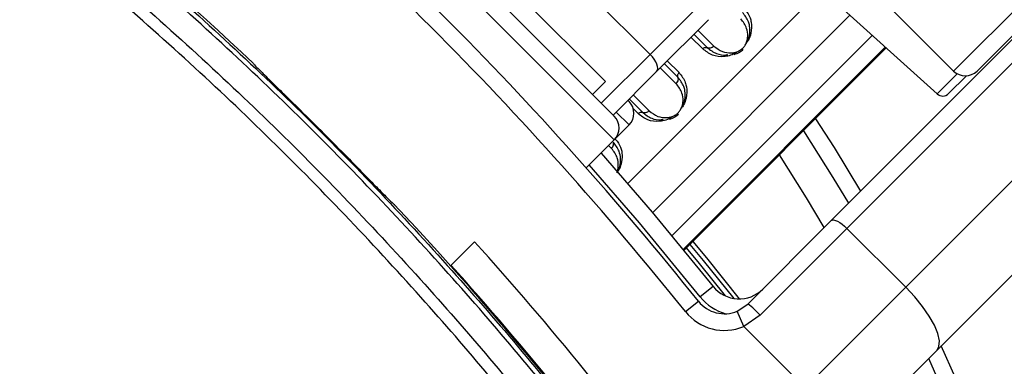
# Model space of a CAD drawing. Header units: millimetres. Extents: x 38476 to 443956, y 24059 to 406945.
# Tile 33 of 75: x 92548 to 95507, y 244996 to 246036. Entities that reach past the tile are written whole.
import ezdxf

# ---------------------------------------------------------------- set-up
doc = ezdxf.new("R2010")
doc.units = ezdxf.units.MM
doc.layers.add('COMPONENT_GEOMETRY', color=7, linetype='Continuous')
doc.styles.add('SLDTEXTSTYLE1', font='TXT', dxfattribs={"width": 0.75})
doc.dimstyles.new('SLDDIMSTYLE0', dxfattribs={"dimtxt": 2500, "dimasz": 165.1, "dimexe": 0, "dimexo": 0.0625, "dimgap": 625, "dimtad": 0, "dimtih": 1, "dimtoh": 1, "dimdec": 0, "dimlfac": 0.02, "dimrnd": 1e-09, "dimzin": 12, "dimdsep": 46, "dimtxsty": 'SLDTEXTSTYLE1', "dimsah": 1, "dimcen": 0.09, "dimadec": 0, "dimazin": 3, "dimtfac": 1, "dimtdec": 0, "dimtofl": 0, "dimtmove": 0, "dimatfit": 3, "dimfxl": 1, "dimfrac": 2, "dimtolj": 1, "dimtzin": 12, "dimarcsym": 0})

# ---------------------------------------------------------------- blocks, each defined once
blk = doc.blocks.new('_D_2')
at = {"layer": 'COMPONENT_GEOMETRY', "color": 7, "ltscale": 50}
for p, q in [((240160.5, 319828.1), (240160.5, 204975.3)), ((68024.7, 220333.8), (68024.7, 204975.3)), ((68024.7, 205134.1), (150398.2, 205134.1)), ((240160.5, 205134.1), (157787, 205134.1))]:
    blk.add_line(p, q, dxfattribs=at)
for points in [[(68024.7, 205134.1), (68189.8, 205108.7), (68189.8, 205159.5)], [(240160.5, 205134.1), (239995.4, 205159.5), (239995.4, 205108.7)]]:
    blk.add_solid(points, dxfattribs=at)
at = {"layer": 'COMPONENT_GEOMETRY', "color": 7, "ltscale": 50, "insert": (150398.2, 206372.4), "char_height": 2500, "attachment_point": 1, "style": 'SLDTEXTSTYLE1'}
blk.add_mtext('3443', dxfattribs=at)

msp = doc.modelspace()

# ---------------------------------------------------------------- linework, layer by layer
at = {"color": 8, "linetype": 'Continuous', "lineweight": 25, "ltscale": 50}
for p, q in [((95354.3, 245882.08), (96576.2, 247103.98)), ((94334.5, 245675.45), (93443.55, 246566.41)), ((94375.35, 245543.91), (94957.61, 246126.16)), ((94271.19, 246103.17), (94442.46, 245931.91)), ((94449.91, 245456.73), (95042.71, 246049.53)), ((94586.12, 246004.85), (94634.01, 245956.96)), ((94508.12, 245387.28), (95109.89, 245989.05)), ((94600.55, 245948.58), (94565.2, 245983.94)), ((95149.14, 245953.71), (94541.88, 245346.45)), ((94544.17, 245343.66), (95151.81, 245951.3)), ((94295.61, 245785.06), (94442.46, 245931.91)), ((94520.87, 245843.82), (94472.98, 245891.71)), ((94493.9, 245912.63), (94529.25, 245877.28)), ((95365.44, 245873.69), (95305.06, 245813.31)), ((94391.66, 245810.4), (94439.55, 245762.51)), ((94406.1, 245754.13), (94392.11, 245768.11)), ((94379.11, 245720.06), (94340.22, 245758.95)), ((94326.42, 245649.37), (94317.42, 245658.37))]:
    msp.add_line(p, q, dxfattribs=at)
at = {"color": 7, "linetype": 'Continuous', "lineweight": 25, "ltscale": 50}
for p, q in [((96603.27, 247060.34), (95425.01, 245882.08)), ((94986.51, 245432.97), (96485.86, 246932.33)), ((96533.31, 246909.07), (95033.96, 245409.71)), ((95210.73, 245232.93), (96710.09, 246732.29)), ((94334.5, 245746.16), (93514.26, 246566.41)), ((93618.55, 246539.89), (94307.98, 245850.46)), ((96803.14, 246542.5), (95303.79, 245043.14)), ((94793.24, 246443.14), (95354.3, 245882.08)), ((94839.78, 246232.25), (95305.06, 245813.31)), ((94442.46, 245931.91), (94617.34, 246106.79)), ((94617.34, 246036.08), (94461.89, 245880.63)), ((94573.91, 245992.65), (94614.49, 245952.07)), ((94544.18, 245343.65), (95151.82, 245951.29)), ((94525.76, 245863.34), (94485.18, 245903.92)), ((94461.89, 245880.63), (94330.96, 245749.7)), ((95339.46, 245814.21), (95392.79, 245867.54)), ((94269.09, 245811.57), (94307.98, 245850.46)), ((94379.46, 245798.2), (94420.04, 245757.62)), ((94375.57, 245794.31), (94379.08, 245790.8)), ((94334.5, 245675.45), (94379.11, 245720.06)), ((94250.38, 245591.33), (94334.5, 245675.45)), ((94736.1, 245182.56), (94986.51, 245432.97)), ((95033.96, 245409.71), (94773.11, 245148.87)), ((95033.96, 245409.71), (95210.73, 245232.93)), ((93915.1, 245369.19), (93842.96, 245297.06)), ((93861.04, 245279.77), (93859.65, 245278.38)), ((93861.85, 245275.91), (93861.96, 245278.75)), ((94631.89, 245235.44), (94592.84, 245204.21)), ((94908.43, 244930.63), (95210.73, 245232.93)), ((94548.23, 245159.6), (94587.28, 245190.83)), ((94704.4, 245161.2), (94736.1, 245182.56)), ((94723.9, 245115.16), (94704.4, 245161.2)), ((94773.11, 245148.87), (94723.9, 245115.16)), ((94723.9, 245115.16), (94908.43, 244930.63)), ((95303.79, 245043.14), (95049.85, 244789.21))]:
    msp.add_line(p, q, dxfattribs=at)
at = {"color": 7, "linetype": 'Continuous', "lineweight": 25, "ltscale": 50, "flags": 128}
for points in [[(94461.89, 245880.63), (94464.32, 245884.41), (94465.29, 245889.41), (94464.78, 245895.43), (94462.8, 245902.24), (94459.42, 245909.58), (94454.78, 245917.16), (94449.05, 245924.7), (94442.46, 245931.91)], [(94666.88, 245925.56), (94667.59, 245927.26), (94668.48, 245928.71), (94669.53, 245929.86), (94670.71, 245930.66), (94671.98, 245931.1), (94673.3, 245931.17), (94674.63, 245930.86), (94675.94, 245930.17)], [(94939.27, 245738.73), (94994.98, 245652.44), (95074.94, 245521.4)], [(94472.43, 245731.1), (94473.13, 245732.81), (94474.03, 245734.26), (94475.08, 245735.4), (94476.25, 245736.21), (94477.52, 245736.65), (94478.85, 245736.71), (94480.18, 245736.4), (94481.49, 245735.72)], [(94903.17, 245702.63), (94991.79, 245562.8), (95038.41, 245484.88)], [(94294.89, 245635.85), (94448.66, 245458.2), (94631.89, 245235.44)], [(94965.28, 245411.75), (94912.2, 245501.23), (94830.93, 245630.4)], [(94986.51, 245432.97), (94989.55, 245434.65), (94993.83, 245434.91), (94999.19, 245433.73), (95005.42, 245431.17), (95012.28, 245427.31), (95019.51, 245422.32), (95026.83, 245416.38), (95033.96, 245409.71)], [(94570.95, 245370.41), (94611.4, 245321.06), (94710.25, 245197.88)], [(95303.79, 245043.14), (95310.51, 245055.3), (95311.53, 245072.42), (95306.82, 245093.85), (95296.57, 245118.77), (95281.15, 245146.21), (95261.17, 245175.13), (95237.39, 245204.41), (95210.73, 245232.93)]]:
    msp.add_lwpolyline(points, dxfattribs=at)
at = {"color": 8, "linetype": 'Continuous', "lineweight": 25, "ltscale": 50, "flags": 128}
for points in [[(94592.84, 245204.21), (94410.49, 245425.91), (94259.47, 245600.42)], [(94562.22, 245361.69), (94601.88, 245313.3), (94693.5, 245199.25)], [(94668.93, 245206.7), (94590.55, 245304.07), (94551.84, 245351.31)]]:
    msp.add_lwpolyline(points, dxfattribs=at)
at = {"color": 7, "linetype": 'Continuous', "lineweight": 25, "ltscale": 2500}
for centre, radius, start, end in [((90724.72, 242956.63), 5050, 90, 24.57323), ((90724.72, 242956.63), 5000, 65.6403, 24.3597), ((90724.72, 242956.63), 4900, 66.0814, 23.9186), ((86393.69, 238625.6), 10000, 46.719131, 55.490831), ((86464.4, 238696.31), 10400, 38.643507, 51.356493), ((86464.4, 238696.31), 10350, 38.643507, 51.356493), ((90724.72, 242956.63), 3750, 91.69334, 358.30666), ((90724.72, 242956.63), 3745.57, 91.6649, 358.3351), ((90724.72, 242956.63), 3695.6, 92.38945, 357.61055), ((95389.66, 245917.44), 50, 225, 315), ((95321.79, 245831.89), 25, 228, 315), ((94343.75, 245755.42), 50, 315, 45), ((86393.69, 238625.6), 9996.51, 44.426833, 45.573167), ((94299.14, 245710.81), 50, 315, 45), ((86393.69, 238625.6), 10000, 34.509169, 43.280869), ((86417.88, 238601.5), 10100, 36.296444, 42.072365), ((86417.88, 238601.5), 10000, 36.296444, 42.043063), ((94710, 245297.88), 100, 218.64351, 315), ((94665.39, 245253.27), 100, 218.64351, 292.95834), ((94574.63, 244968.02), 268.52, 42.33767, 53.03389), ((86393.69, 238625.6), 10000, 34.509169, 40.852588), ((94665.39, 245253.27), 150, 218.64351, 292.95834)]:
    msp.add_arc(centre, radius, start, end, dxfattribs=at)
at = {"color": 8, "linetype": 'Continuous', "lineweight": 25, "ltscale": 2500}
msp.add_arc((94710, 245297.88), 150, 218.64351, 254.4516, dxfattribs=at)
at = {"color": 7, "linetype": 'Continuous', "lineweight": 25, "ltscale": 50}
for points, knots in [([(94616.95, 244279.41), (94492.55, 244453.39), (94243.23, 244802.08), (93820.42, 245301.57), (93360.02, 245782.28), (92858.55, 246237.47), (92416.92, 246589.34), (92139.63, 246784.14), (92047.5, 246848.86)], [0, 0, 0, 0, 0.1755604, 0.3518528, 0.5368031, 0.7217545, 0.9075627, 1, 1, 1, 1]), ([(92055.33, 246860.48), (92147.58, 246795.66), (92424.85, 246600.86), (92867.11, 246248.45), (93369.38, 245792.66), (93830.51, 245311.19), (94253.96, 244810.99), (94503.69, 244461.83), (94628.56, 244287.26)], [0, 0, 0, 0, 0.0924369, 0.2778181, 0.4631993, 0.6481528, 0.8240764, 1, 1, 1, 1]), ([(92005.58, 246787.33), (92097.73, 246722.63), (92374.23, 246528.49), (92815.84, 246176.52), (93317, 245720.88), (93773.85, 245242.34), (94189.83, 244749.31), (94433.55, 244408.1), (94555.42, 244237.49)], [0, 0, 0, 0, 0.0931497, 0.2795282, 0.4667872, 0.6531645, 0.8265821, 1, 1, 1, 1]), ([(94526.61, 244217.78), (94405.2, 244387.79), (94162.39, 244727.82), (93747.92, 245219.13), (93293.43, 245695.21), (92794.12, 246149.28), (92354.11, 246500.04), (92077.69, 246694.06), (91985.87, 246758.52)], [0, 0, 0, 0, 0.173418, 0.3468357, 0.5332126, 0.7195901, 0.9068493, 1, 1, 1, 1]), ([(94723.71, 246071.73), (94731.03, 246062.4), (94741.17, 246049.49), (94747.84, 246023.27), (94747.68, 246000.64), (94740.22, 245979.76), (94735.23, 245971.23), (94734.18, 245969.42)], [0, 0, 0, 0, 0.3508199, 0.4854261, 0.7839916, 0.9541975, 1, 1, 1, 1]), ([(94634.01, 245956.96), (94642.27, 245950.55), (94657.01, 245939.12), (94681.88, 245935.31), (94700.77, 245938.45), (94713.35, 245944.4), (94722.15, 245951.64), (94728.95, 245960.74), (94734.1, 245972.82), (94736.78, 245990.32), (94733.39, 246014.72), (94722.06, 246029.49), (94715.32, 246038.28)], [0, 0, 0, 0, 0.1815485, 0.3237951, 0.4088504, 0.462296, 0.5041852, 0.5459836, 0.6005596, 0.6773038, 0.8079076, 1, 1, 1, 1]), ([(94731.73, 245965.49), (94732.59, 245966.97), (94736.76, 245974.19), (94743.08, 245992.59), (94742.93, 246012.8), (94736.6, 246037), (94727.1, 246049.06), (94720.21, 246057.79)], [0, 0, 0, 0, 0.0414369, 0.2012956, 0.4991793, 0.6372704, 1, 1, 1, 1]), ([(94666.88, 245925.56), (94666.75, 245925.54), (94653.41, 245924.05), (94628.15, 245927.06), (94609.74, 245941.42), (94600.55, 245948.58)], [0, 0, 0, 0, 0.0050355, 0.5036009, 1, 1, 1, 1]), ([(94634.01, 245956.96), (94632.25, 245955.47), (94628.75, 245952.49), (94622.62, 245950.43), (94617.7, 245950.48), (94615.35, 245951.65), (94614.49, 245952.07)], [0, 0, 0, 0, 0.2796358, 0.5592717, 0.8389075, 1, 1, 1, 1]), ([(94614.49, 245952.07), (94623.1, 245945.35), (94638.97, 245932.97), (94661.84, 245929.06), (94674.05, 245930.02), (94675.94, 245930.17)], [0, 0, 0, 0, 0.5006885, 0.9227865, 1, 1, 1, 1]), ([(94695.12, 245931.68), (94700.82, 245933.59), (94710.6, 245936.88), (94718.82, 245944.25), (94722.24, 245947.33)], [0, 0, 0, 0, 0.582959, 1, 1, 1, 1]), ([(94702.46, 245937.86), (94696.29, 245934.64), (94684.24, 245928.33), (94672.58, 245926.47), (94666.88, 245925.56)], [0, 0, 0, 0, 0.5118667, 1, 1, 1, 1]), ([(93249.44, 245905.62), (93250.78, 245903.83), (93253.44, 245900.24), (93277.75, 245875.83), (93313.91, 245840.26), (93354.11, 245800.93), (93380.67, 245774.9), (93391.23, 245764.56)], [0, 0, 0, 0, 0.2145772, 0.4291866, 0.6437913, 0.8584497, 1, 1, 1, 1]), ([(94520.87, 245843.82), (94522.36, 245845.58), (94525.34, 245849.08), (94527.4, 245855.21), (94527.35, 245860.13), (94526.18, 245862.48), (94525.76, 245863.34)], [0, 0, 0, 0, 0.2796358, 0.5592717, 0.8389075, 1, 1, 1, 1]), ([(94537.28, 245771.03), (94538.14, 245772.52), (94542.3, 245779.74), (94548.63, 245798.13), (94548.47, 245818.35), (94542.14, 245842.54), (94532.64, 245854.6), (94525.76, 245863.34)], [0, 0, 0, 0, 0.04143691, 0.20129558, 0.49917929, 0.63727037, 1, 1, 1, 1]), ([(94529.25, 245877.28), (94536.58, 245867.94), (94546.71, 245855.03), (94553.38, 245828.81), (94553.23, 245806.19), (94545.76, 245785.31), (94540.78, 245776.78), (94539.72, 245774.97)], [0, 0, 0, 0, 0.3508199, 0.4854261, 0.7839916, 0.9541975, 1, 1, 1, 1]), ([(94439.55, 245762.51), (94447.82, 245756.1), (94462.55, 245744.67), (94487.42, 245740.85), (94506.32, 245743.99), (94518.9, 245749.95), (94527.69, 245757.18), (94534.49, 245766.29), (94539.65, 245778.36), (94542.32, 245795.87), (94538.93, 245820.27), (94527.61, 245835.03), (94520.87, 245843.82)], [0, 0, 0, 0, 0.18154852, 0.32379511, 0.40885036, 0.46229599, 0.50418525, 0.5459836, 0.60055959, 0.67730381, 0.80790762, 1, 1, 1, 1]), ([(94472.43, 245731.1), (94472.29, 245731.09), (94458.95, 245729.6), (94433.7, 245732.61), (94415.29, 245746.96), (94406.1, 245754.13)], [0, 0, 0, 0, 0.0050355, 0.5036009, 1, 1, 1, 1]), ([(94439.55, 245762.51), (94437.8, 245761.02), (94434.29, 245758.04), (94428.17, 245755.97), (94423.25, 245756.03), (94420.9, 245757.19), (94420.04, 245757.62)], [0, 0, 0, 0, 0.2796358, 0.5592717, 0.8389075, 1, 1, 1, 1]), ([(94420.04, 245757.62), (94428.65, 245750.9), (94444.51, 245738.52), (94467.38, 245734.61), (94479.6, 245735.57), (94481.49, 245735.72)], [0, 0, 0, 0, 0.5006885, 0.9227865, 1, 1, 1, 1]), ([(94508.01, 245743.41), (94501.84, 245740.18), (94489.78, 245733.87), (94478.12, 245732.01), (94472.43, 245731.1)], [0, 0, 0, 0, 0.5118667, 1, 1, 1, 1]), ([(94500.66, 245737.23), (94506.37, 245739.14), (94516.15, 245742.42), (94524.36, 245749.8), (94527.79, 245752.87)], [0, 0, 0, 0, 0.582959, 1, 1, 1, 1]), ([(94326.42, 245649.37), (94327.9, 245651.12), (94330.88, 245654.63), (94332.95, 245660.76), (94332.9, 245665.68), (94331.73, 245668.02), (94331.3, 245668.88)], [0, 0, 0, 0, 0.2796358, 0.5592717, 0.8389075, 1, 1, 1, 1]), ([(94342.57, 245576.6), (94343.07, 245577.28), (94347.48, 245583.3), (94352.39, 245598.46), (94354.66, 245619.76), (94349.39, 245645.71), (94338.14, 245660.13), (94331.3, 245668.88)], [0, 0, 0, 0, 0.01959332, 0.17411085, 0.40233894, 0.63703779, 1, 1, 1, 1]), ([(93532.65, 245623.13), (93548.38, 245607.07), (93579.85, 245574.95), (93621.78, 245532.12), (93653.58, 245499.95), (93670.72, 245483.2), (93672.86, 245481.88), (93673.71, 245481.35)], [0, 0, 0, 0, 0.21467332, 0.42937847, 0.64407103, 0.85871257, 1, 1, 1, 1])]:
    msp.add_open_spline(points, degree=3, knots=knots, dxfattribs=at)
for points in [[(94600.55, 245948.58), (94601.66, 245949.54), (94603.88, 245951.46), (94607.76, 245953), (94611.53, 245953.38), (94613.51, 245952.51), (94614.49, 245952.07)], [(94529.25, 245877.28), (94528.29, 245876.17), (94526.37, 245873.95), (94524.83, 245870.07), (94524.46, 245866.3), (94525.32, 245864.33), (94525.76, 245863.34)], [(94406.1, 245754.13), (94407.21, 245755.09), (94409.43, 245757), (94413.3, 245758.54), (94417.08, 245758.92), (94419.05, 245758.05), (94420.04, 245757.62)]]:
    msp.add_open_spline(points, degree=3, dxfattribs=at)
at = {"color": 8, "linetype": 'Continuous', "lineweight": 25, "ltscale": 50}
for points, knots in [([(94338.74, 245676.59), (94344.43, 245669.15), (94354.83, 245655.56), (94359.48, 245629.78), (94356.86, 245605.89), (94350.17, 245587.25), (94343.86, 245578.93), (94342.32, 245576.89)], [0, 0, 0, 0, 0.2896535, 0.5293861, 0.7708714, 0.9440753, 1, 1, 1, 1]), ([(94341.9, 245577.4), (94342.68, 245579.03), (94345.97, 245585.94), (94347.56, 245601.42), (94344.62, 245625.8), (94333.21, 245640.57), (94326.42, 245649.37)], [0, 0, 0, 0, 0.0561537, 0.2374674, 0.5459472, 1, 1, 1, 1])]:
    msp.add_open_spline(points, degree=3, knots=knots, dxfattribs=at)

# ---------------------------------------------------------------- dimensions: what is measured, and where the dimension line sits
at = {"layer": 'COMPONENT_GEOMETRY', "color": 7, "ltscale": 50}
dim = msp.add_linear_dim(base=(68024.72, 205134.08), p1=(240160.49, 319891.58), p2=(68024.72, 220397.34), dimstyle='SLDDIMSTYLE0', dxfattribs=at)
dim.commit()
dim.dimension.update_dxf_attribs({"geometry": '_D_2', "text_midpoint": (154092.6, 205134.08), "dimtype": 160})

doc.saveas('drawing.dxf')
